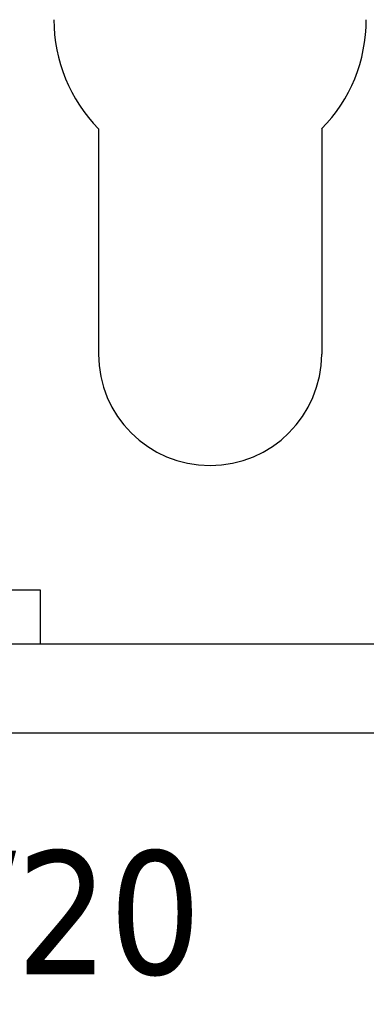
# Model space of a CAD drawing. Header units: millimetres. Extents: x 262469 to 275208, y -32539 to 9411.
# Tile 156 of 256: x 268140 to 268149, y -13996 to -13968. Entities that reach past the tile are written whole.
import ezdxf
from ezdxf.enums import TextEntityAlignment as Align

# ---------------------------------------------------------------- set-up
doc = ezdxf.new("R2010")
doc.units = ezdxf.units.MM
doc.header["$LTSCALE"] = 100
doc.layers.add('$ IE_TELETECHNIKA', color=5, linetype='Continuous', lineweight=30)
doc.styles.add('TAHOMA', font='tahoma.ttf', dxfattribs={"width": 0.85})

msp = doc.modelspace()

# ---------------------------------------------------------------- linework, layer by layer
at = {"layer": '$ IE_TELETECHNIKA', "color": 7, "linetype": 'Continuous'}
for p, q in [((268141.884, -13971.357), (268141.884, -13977.719)), ((268148.183, -13971.357), (268148.183, -13977.719)), ((268140.246, -13984.396), (268127.144, -13984.396)), ((268140.246, -13985.908), (268140.246, -13984.396)), ((267934.646, -13985.908), (268186.607, -13985.908)), ((268184.087, -13988.428), (267937.165, -13988.428))]:
    msp.add_line(p, q, dxfattribs=at)
for centre, radius, start, end in [((268145.033, -13968.271), 4.409, 180, 224.4153), ((268145.033, -13968.271), 4.409, 315.5847, 0), ((268145.033, -13977.719), 3.15, 180, 0)]:
    msp.add_arc(centre, radius, start, end, dxfattribs=at)

# ---------------------------------------------------------------- texts
at = {"layer": '$ IE_TELETECHNIKA', "color": 7, "style": 'TAHOMA'}
msp.add_text('Rec.18/20', height=3.4878, dxfattribs=at).set_placement((268123.976, -13991.755), align=Align.TOP_LEFT)

doc.saveas('drawing.dxf')
